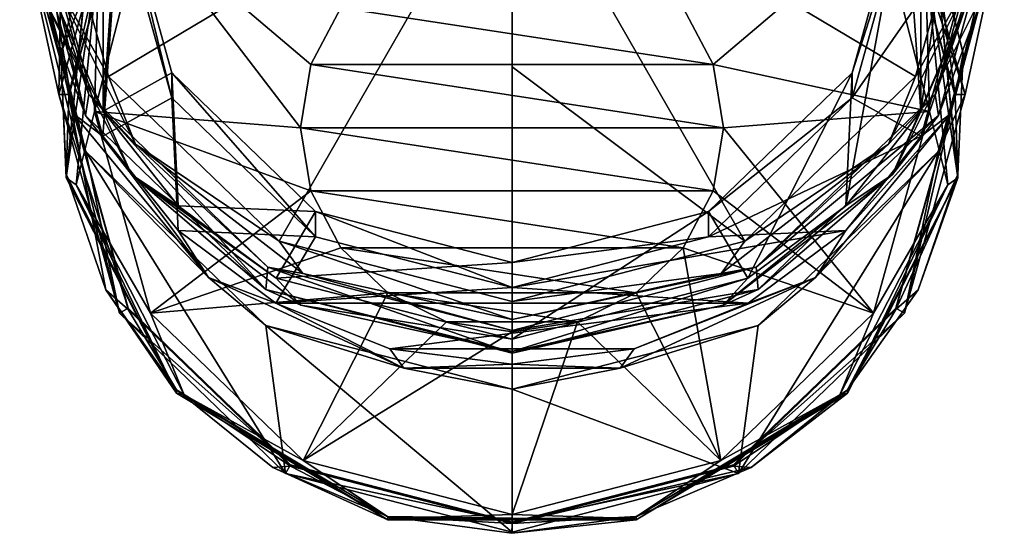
# Model space of a CAD drawing. Header units: metres. Extents: x -24 to 24, y -242 to 24.
# Tile 1 of 10: x -24 to 24, y -242 to -216. Entities that reach past the tile are written whole.
import ezdxf

# ---------------------------------------------------------------- set-up
doc = ezdxf.new("R2010")
doc.units = ezdxf.units.M
doc.layers.add('solid_10471032', color=7, linetype='CONTINUOUS')

msp = doc.modelspace()

# ---------------------------------------------------------------- linework, layer by layer
at = {"layer": 'solid_10471032'}
for points in [[(-20.301033, -220.914978, 212.693848), (-22.646275, -215.449936, 211.229492), (-20.301041, -198.254333, 206.621948)], [(-20.301033, -220.914978, 212.693848), (-20.301041, -198.254333, 206.621948), (-19.5, -209.584641, 209.657883)], [(20.301033, -198.254318, 206.621933), (20.301041, -220.914963, 212.693832), (19.5, -209.584641, 209.657883)], [(20.301033, -198.254318, 206.621933), (22.646275, -203.71936, 208.086288), (20.301041, -220.914963, 212.693832)], [(-22.178122, -201.189957, 201.304626), (-22.5, -220.077179, 170.499252), (-24.440844, -211.110626, 203.96286)], [(-22.178122, -201.189957, 201.304626), (-19.48559, -209.210541, 167.587555), (-22.5, -220.077179, 170.499252)], [(22.646275, -203.71936, 208.086288), (22.646278, -215.449921, 211.229477), (20.301041, -220.914963, 212.693832)], [(-23.134478, -208.020386, 215.495728), (-20.035055, -219.193481, 218.489563), (0, -207.25528, 218.351227)], [(-20.035055, -219.193481, 218.489563), (-11.567273, -227.372757, 220.681183), (0, -207.25528, 218.351227)], [(-11.567273, -227.372757, 220.681183), (0, -230.366592, 221.483383), (0, -207.25528, 218.351227)], [(0, -230.366592, 221.483383), (0, -218.711273, 220.652618), (0, -207.25528, 218.351227)], [(11.567245, -227.372772, 220.681183), (0, -207.25528, 218.351227), (0, -218.711273, 220.652618)], [(20.035034, -219.193512, 218.489563), (23.134478, -208.020416, 215.495743), (0, -207.25528, 218.351227)], [(11.567245, -227.372772, 220.681183), (20.035034, -219.193512, 218.489563), (0, -207.25528, 218.351227)], [(-23.319695, -213.291901, 216.387085), (-20.035055, -219.193481, 218.489563), (-23.134478, -208.020386, 215.495728)], [(23.319695, -213.291901, 216.387085), (23.134478, -208.020416, 215.495743), (20.035034, -219.193512, 218.489563)], [(-24.444849, -209.312286, 210.674362), (-21.169861, -221.11824, 213.837769), (-24.25523, -208.375839, 214.169235)], [(-21.169861, -221.11824, 213.837769), (-21.005663, -220.090179, 217.30809), (-24.25523, -208.375839, 214.169235)], [(-23.319695, -213.291901, 216.387085), (-24.25523, -208.375839, 214.169235), (-21.005663, -220.090179, 217.30809)], [(24.444849, -209.312286, 210.674362), (24.25523, -208.375839, 214.169235), (21.005659, -220.090195, 217.30809)], [(23.319695, -213.291901, 216.387085), (21.005659, -220.090195, 217.30809), (24.25523, -208.375839, 214.169235)], [(-22, -220.077179, 170.499252), (-22.5, -220.077179, 170.499252), (-19.48559, -209.210541, 167.587555)], [(-19.052576, -209.452026, 167.652252), (-22, -220.077179, 170.499252), (-19.48559, -209.210541, 167.587555)], [(19.052576, -209.452026, 167.652252), (19.48559, -209.210541, 167.587555), (22.5, -220.077179, 170.499252)], [(24.440844, -211.110626, 203.96286), (22.5, -220.077179, 170.499252), (19.48559, -209.210541, 167.587555)], [(-23.565561, -214.699402, 211.351028), (-21.169861, -221.11824, 213.837769), (-24.444849, -209.312286, 210.674362)], [(-19.05225, -209.51622, 167.410629), (-20.941534, -212.194199, 168.128204), (-22.395306, -218.04808, 169.696747)], [(-19.05225, -209.51622, 167.410629), (-22.395306, -218.04808, 169.696747), (-22, -220.141876, 170.257782)], [(-22, -220.141876, 170.257782), (-22, -220.077179, 170.499252), (-19.052576, -209.452026, 167.652252)], [(-19.05225, -209.51622, 167.410629), (-22, -220.141876, 170.257782), (-19.052576, -209.452026, 167.652252)], [(-20.301033, -220.914978, 212.693848), (-19.5, -209.584641, 209.657883), (-16.887377, -219.002563, 212.181412)], [(-19.5, -209.584641, 209.657883), (-19.5, -210.837326, 204.982803), (-16.887512, -220.255066, 207.506287)], [(-16.887377, -219.002563, 212.181412), (-19.5, -209.584641, 209.657883), (-16.887512, -220.255066, 207.506287)], [(16.570616, -225.606796, 213.951004), (16.887377, -219.002563, 212.181412), (19.5, -209.584641, 209.657883)], [(20.301041, -220.914963, 212.693832), (16.570616, -225.606796, 213.951004), (19.5, -209.584641, 209.657883)], [(16.887377, -219.002563, 212.181412), (19.5, -210.837326, 204.982803), (19.5, -209.584641, 209.657883)], [(19.05225, -209.51622, 167.410629), (19.052576, -209.452026, 167.652252), (22, -220.077179, 170.499252)], [(19.05225, -209.51622, 167.410629), (22, -220.077179, 170.499252), (22, -220.141876, 170.257782)], [(19.05225, -209.51622, 167.410629), (22, -220.141876, 170.257782), (20.94154, -212.194199, 168.128204)], [(22, -220.077179, 170.499252), (19.052576, -209.452026, 167.652252), (22.5, -220.077179, 170.499252)], [(21.169861, -221.11824, 213.837769), (24.444849, -209.312286, 210.674362), (21.005659, -220.090195, 217.30809)], [(23.565561, -214.699402, 211.351028), (24.444849, -209.312286, 210.674362), (21.169861, -221.11824, 213.837769)], [(-24.169031, -210.918335, 204.680511), (-24.440844, -211.110626, 203.96286), (-21.166393, -222.914642, 207.125732)], [(-24.440844, -211.110626, 203.96286), (-22.5, -220.077179, 170.499252), (-19.48559, -230.943802, 173.410965)], [(-21.166393, -222.914642, 207.125732), (-24.440844, -211.110626, 203.96286), (-19.48559, -230.943802, 173.410965)], [(-24.169031, -210.918335, 204.680511), (-21.775543, -221.047562, 207.394623), (-23.44241, -210.837326, 204.982803)], [(-24.169031, -210.918335, 204.680511), (-21.166393, -222.914642, 207.125732), (-21.775543, -221.047562, 207.394623)], [(-19.5, -210.837326, 204.982803), (-23.44241, -210.837326, 204.982803), (-20.308722, -222.14743, 208.013336)], [(-21.775543, -221.047562, 207.394623), (-20.308722, -222.14743, 208.013336), (-23.44241, -210.837326, 204.982803)], [(-16.887512, -220.255066, 207.506287), (-19.5, -210.837326, 204.982803), (-20.308722, -222.14743, 208.013336)], [(16.887377, -219.002563, 212.181412), (16.887512, -220.255066, 207.506287), (19.5, -210.837326, 204.982803)], [(16.887512, -220.255066, 207.506287), (20.308701, -222.147461, 208.013351), (23.44241, -210.837326, 204.982803)], [(16.887512, -220.255066, 207.506287), (23.44241, -210.837326, 204.982803), (19.5, -210.837326, 204.982803)], [(24.169031, -210.918335, 204.680511), (23.44241, -210.837326, 204.982803), (20.308701, -222.147461, 208.013351)], [(21.775543, -221.047562, 207.394623), (24.169031, -210.918335, 204.680511), (20.308701, -222.147461, 208.013351)], [(24.440844, -211.110626, 203.96286), (21.166393, -222.914642, 207.125732), (22.5, -220.077179, 170.499252)], [(21.775543, -221.047562, 207.394623), (21.166393, -222.914642, 207.125732), (24.440844, -211.110626, 203.96286)], [(21.775543, -221.047562, 207.394623), (24.440844, -211.110626, 203.96286), (24.169031, -210.918335, 204.680511)], [(-18.306067, -211.52626, 164.820526), (-10.5, -221.733612, 164.317337), (-20.730928, -220.924057, 167.338654)], [(-20.512196, -212.982437, 166.146301), (-18.306067, -211.52626, 164.820526), (-20.730928, -220.924057, 167.338654)], [(-18.306067, -211.52626, 164.820526), (-9.986082, -218.599457, 163.477539), (-10.5, -221.733612, 164.317337)], [(-18.306067, -211.52626, 164.820526), (-8.494348, -215.771774, 162.719864), (-9.986082, -218.599457, 163.477539)], [(18.306067, -211.52626, 164.820526), (9.986082, -218.599457, 163.477539), (8.494348, -215.771774, 162.719864)], [(18.306067, -211.52626, 164.820526), (20.730928, -220.924057, 167.338654), (9.986082, -218.599457, 163.477539)], [(20.512196, -212.982437, 166.146301), (20.730928, -220.924057, 167.338654), (18.306067, -211.52626, 164.820526)], [(-22.130846, -224.225983, 170.698502), (-22.395306, -218.04808, 169.696747), (-20.941534, -212.194199, 168.128204)], [(-20.941633, -212.357758, 167.518433), (-22.130846, -224.225983, 170.698502), (-20.941534, -212.194199, 168.128204)], [(-20.512196, -212.982437, 166.146301), (-22.130846, -224.225983, 170.698502), (-20.941633, -212.357758, 167.518433)], [(20.512196, -212.982437, 166.146301), (20.941633, -212.357758, 167.518433), (22.130846, -224.225983, 170.698502)], [(20.941633, -212.357758, 167.518433), (20.94154, -212.194199, 168.128204), (22.395308, -218.048096, 169.696747)], [(22, -220.141876, 170.257782), (22.395308, -218.048096, 169.696747), (20.94154, -212.194199, 168.128204)], [(20.941633, -212.357758, 167.518433), (22.395308, -218.048096, 169.696747), (22.130802, -224.062637, 171.308334)], [(22.130846, -224.225983, 170.698502), (20.941633, -212.357758, 167.518433), (22.130802, -224.062637, 171.308334)], [(-21.638931, -224.575653, 169.252686), (-22.130846, -224.225983, 170.698502), (-20.512196, -212.982437, 166.146301)], [(-21.638931, -224.575653, 169.252686), (-20.512196, -212.982437, 166.146301), (-20.730928, -220.924057, 167.338654)], [(20.512196, -212.982437, 166.146301), (22.130846, -224.225983, 170.698502), (21.638931, -224.575653, 169.252686)], [(20.512196, -212.982437, 166.146301), (21.638931, -224.575653, 169.252686), (20.730928, -220.924057, 167.338654)], [(-23.319695, -213.291901, 216.387085), (-18.700943, -222.55603, 218.8694), (-20.035055, -219.193481, 218.489563)], [(-23.319695, -213.291901, 216.387085), (-21.005663, -220.090179, 217.30809), (-18.700943, -222.55603, 218.8694)], [(18.700943, -222.55603, 218.8694), (23.319695, -213.291901, 216.387085), (20.035034, -219.193512, 218.489563)], [(18.700943, -222.55603, 218.8694), (21.005659, -220.090195, 217.30809), (23.319695, -213.291901, 216.387085)], [(-23.565561, -214.699402, 211.351028), (-22.646275, -215.449936, 211.229492), (-20.301033, -220.914978, 212.693848)], [(-23.565561, -214.699402, 211.351028), (-20.301033, -220.914978, 212.693848), (-18.898113, -224.061203, 213.859512)], [(-23.565561, -214.699402, 211.351028), (-18.898113, -224.061203, 213.859512), (-21.169861, -221.11824, 213.837769)], [(18.898113, -224.061203, 213.859512), (22.646278, -215.449921, 211.229477), (23.565561, -214.699402, 211.351028)], [(18.898113, -224.061203, 213.859512), (23.565561, -214.699402, 211.351028), (21.169861, -221.11824, 213.837769)], [(18.898113, -224.061203, 213.859512), (20.301041, -220.914963, 212.693832), (22.646278, -215.449921, 211.229477)], [(-9.986082, -218.599457, 163.477539), (-8.494348, -215.771774, 162.719864), (9.986082, -218.599457, 163.477539)], [(-8.494348, -215.771774, 162.719864), (8.494348, -215.771774, 162.719864), (9.986082, -218.599457, 163.477539)], [(-22.130846, -224.225983, 170.698502), (-22.130806, -224.062622, 171.308334), (-22.395306, -218.04808, 169.696747)], [(-22, -220.141876, 170.257782), (-22.395306, -218.04808, 169.696747), (-22.130806, -224.062622, 171.308334)], [(22, -220.141876, 170.257782), (22.130802, -224.062637, 171.308334), (22.395308, -218.048096, 169.696747)], [(-16.570606, -225.606796, 213.951004), (-20.301033, -220.914978, 212.693848), (-16.887377, -219.002563, 212.181412)], [(-16.887377, -219.002563, 212.181412), (-16.887512, -220.255066, 207.506287), (-9.749959, -227.149414, 209.353622)], [(-9.750152, -225.896606, 214.028671), (-16.887377, -219.002563, 212.181412), (-9.749959, -227.149414, 209.353622)], [(-16.570606, -225.606796, 213.951004), (-16.887377, -219.002563, 212.181412), (-9.750152, -225.896606, 214.028671)], [(-9.986082, -218.599457, 163.477539), (10.5, -221.733612, 164.317337), (-10.5, -221.733612, 164.317337)], [(-9.986082, -218.599457, 163.477539), (9.986082, -218.599457, 163.477539), (10.5, -221.733612, 164.317337)], [(11.567245, -227.372772, 220.681183), (0, -218.711273, 220.652618), (0, -230.366592, 221.483383)], [(16.887377, -219.002563, 212.181412), (9.750152, -225.896606, 214.028671), (16.887512, -220.255066, 207.506287)], [(11.709061, -229.205627, 214.915314), (9.750152, -225.896606, 214.028671), (16.887377, -219.002563, 212.181412)], [(9.986082, -218.599457, 163.477539), (20.730928, -220.924057, 167.338654), (10.5, -221.733612, 164.317337)], [(16.570616, -225.606796, 213.951004), (11.709061, -229.205627, 214.915314), (16.887377, -219.002563, 212.181412)], [(-18.700943, -222.55603, 218.8694), (-11.567273, -227.372757, 220.681183), (-20.035055, -219.193481, 218.489563)], [(18.700943, -222.55603, 218.8694), (20.035034, -219.193512, 218.489563), (11.567245, -227.372772, 220.681183)], [(-19.052576, -230.702316, 173.346252), (-19.48559, -230.943802, 173.410965), (-22.5, -220.077179, 170.499252)], [(-19.052576, -230.702316, 173.346252), (-22.5, -220.077179, 170.499252), (-22, -220.077179, 170.499252)], [(-22, -220.141876, 170.257782), (-22.130806, -224.062622, 171.308334), (-20.168329, -229.776337, 172.839325)], [(-19.05225, -230.767532, 173.104919), (-19.052576, -230.702316, 173.346252), (-22, -220.077179, 170.499252)], [(-22, -220.141876, 170.257782), (-19.05225, -230.767532, 173.104919), (-22, -220.077179, 170.499252)], [(-22, -220.141876, 170.257782), (-20.168329, -229.776337, 172.839325), (-19.05225, -230.767532, 173.104919)], [(-21.169861, -221.11824, 213.837769), (-12.222424, -229.760803, 216.153534), (-21.005663, -220.090179, 217.30809)], [(-12.222424, -229.760803, 216.153534), (-12.127683, -228.665695, 219.605881), (-21.005663, -220.090179, 217.30809)], [(-18.700943, -222.55603, 218.8694), (-21.005663, -220.090179, 217.30809), (-12.127683, -228.665695, 219.605881)], [(-16.887512, -220.255066, 207.506287), (-20.308722, -222.14743, 208.013336), (-16.58349, -226.841827, 209.271194)], [(-9.749959, -227.149414, 209.353622), (-16.887512, -220.255066, 207.506287), (-16.58349, -226.841827, 209.271194)], [(16.887512, -220.255066, 207.506287), (9.749959, -227.149414, 209.353622), (20.308701, -222.147461, 208.013351)], [(9.750152, -225.896606, 214.028671), (9.749959, -227.149414, 209.353622), (16.887512, -220.255066, 207.506287)], [(21.169861, -221.11824, 213.837769), (21.005659, -220.090195, 217.30809), (12.12768, -228.665695, 219.605881)], [(18.700943, -222.55603, 218.8694), (12.12768, -228.665695, 219.605881), (21.005659, -220.090195, 217.30809)], [(19.05225, -230.767532, 173.104919), (22, -220.141876, 170.257782), (19.052576, -230.702316, 173.346252)], [(19.05225, -230.767532, 173.104919), (22.130802, -224.062637, 171.308334), (22, -220.141876, 170.257782)], [(19.052576, -230.702316, 173.346252), (22, -220.077179, 170.499252), (19.48559, -230.943802, 173.410965)], [(22, -220.141876, 170.257782), (22, -220.077179, 170.499252), (19.052576, -230.702316, 173.346252)], [(22, -220.077179, 170.499252), (22.5, -220.077179, 170.499252), (19.48559, -230.943802, 173.410965)], [(21.166393, -222.914642, 207.125732), (19.48559, -230.943802, 173.410965), (22.5, -220.077179, 170.499252)], [(-21.638931, -224.575653, 169.252686), (-20.730928, -220.924057, 167.338654), (-17.953527, -230.936295, 170.021423)], [(-20.730928, -220.924057, 167.338654), (-10.5, -221.733612, 164.317337), (-9.986082, -224.867767, 165.15712)], [(-17.953527, -230.936295, 170.021423), (-20.730928, -220.924057, 167.338654), (-9.986082, -224.867767, 165.15712)], [(-18.898113, -224.061203, 213.859512), (-20.301033, -220.914978, 212.693848), (-16.570606, -225.606796, 213.951004)], [(17.953529, -230.936295, 170.021423), (10.5, -221.733612, 164.317337), (20.730928, -220.924057, 167.338654)], [(18.898113, -224.061203, 213.859512), (16.570616, -225.606796, 213.951004), (20.301041, -220.914963, 212.693832)], [(21.638931, -224.575653, 169.252686), (17.953529, -230.936295, 170.021423), (20.730928, -220.924057, 167.338654)], [(-21.775543, -221.047562, 207.394623), (-15.069144, -229.170578, 209.571182), (-20.308722, -222.14743, 208.013336)], [(-21.775543, -221.047562, 207.394623), (-21.166393, -222.914642, 207.125732), (-15.069144, -229.170578, 209.571182)], [(-18.898113, -224.061203, 213.859512), (-12.222424, -229.760803, 216.153534), (-21.169861, -221.11824, 213.837769)], [(12.222424, -229.760803, 216.153534), (21.169861, -221.11824, 213.837769), (12.12768, -228.665695, 219.605881)], [(18.898113, -224.061203, 213.859512), (21.169861, -221.11824, 213.837769), (12.222424, -229.760803, 216.153534)], [(15.069144, -229.170578, 209.571182), (21.775543, -221.047562, 207.394623), (16.583456, -226.841873, 209.27121)], [(15.069144, -229.170578, 209.571182), (21.166393, -222.914642, 207.125732), (21.775543, -221.047562, 207.394623)], [(21.775543, -221.047562, 207.394623), (20.308701, -222.147461, 208.013351), (16.583456, -226.841873, 209.27121)], [(-10.5, -221.733612, 164.317337), (10.5, -221.733612, 164.317337), (9.986082, -224.867767, 165.15712)], [(-10.5, -221.733612, 164.317337), (9.986082, -224.867767, 165.15712), (-9.986082, -224.867767, 165.15712)], [(17.953529, -230.936295, 170.021423), (9.986082, -224.867767, 165.15712), (10.5, -221.733612, 164.317337)], [(-15.069144, -229.170578, 209.571182), (-16.58349, -226.841827, 209.271194), (-20.308722, -222.14743, 208.013336)], [(9.749959, -227.149414, 209.353622), (16.583456, -226.841873, 209.27121), (20.308701, -222.147461, 208.013351)], [(-21.166393, -222.914642, 207.125732), (-19.48559, -230.943802, 173.410965), (-11.250048, -238.898758, 175.54248)], [(-12.220423, -231.555786, 209.441116), (-21.166393, -222.914642, 207.125732), (-11.250048, -238.898758, 175.54248)], [(-15.069144, -229.170578, 209.571182), (-21.166393, -222.914642, 207.125732), (-12.220423, -231.555786, 209.441116)], [(-18.700943, -222.55603, 218.8694), (-10.378241, -228.96701, 220.587219), (-11.567273, -227.372757, 220.681183)], [(-18.700943, -222.55603, 218.8694), (-12.127683, -228.665695, 219.605881), (-10.378241, -228.96701, 220.587219)], [(10.378241, -228.96701, 220.587219), (18.700943, -222.55603, 218.8694), (11.567245, -227.372772, 220.681183)], [(10.378241, -228.96701, 220.587219), (12.12768, -228.665695, 219.605881), (18.700943, -222.55603, 218.8694)], [(21.166393, -222.914642, 207.125732), (11.250048, -238.898758, 175.54248), (19.48559, -230.943802, 173.410965)], [(21.166393, -222.914642, 207.125732), (12.220423, -231.555786, 209.441116), (11.250048, -238.898758, 175.54248)], [(15.069144, -229.170578, 209.571182), (12.220423, -231.555786, 209.441116), (21.166393, -222.914642, 207.125732)], [(-22.130846, -224.225983, 170.698502), (-16.65864, -234.914078, 173.562378), (-22.130806, -224.062622, 171.308334)], [(-21.638931, -224.575653, 169.252686), (-16.65864, -234.914078, 173.562378), (-22.130846, -224.225983, 170.698502)], [(-16.65864, -234.914078, 173.562378), (-20.168329, -229.776337, 172.839325), (-22.130806, -224.062622, 171.308334)], [(-18.898113, -224.061203, 213.859512), (-16.570606, -225.606796, 213.951004), (-11.709051, -229.205627, 214.915314)], [(-18.898113, -224.061203, 213.859512), (-11.709051, -229.205627, 214.915314), (-10.487661, -230.53978, 215.595444)], [(-18.898113, -224.061203, 213.859512), (-10.487661, -230.53978, 215.595444), (-12.222424, -229.760803, 216.153534)], [(10.487661, -230.53978, 215.595444), (16.570616, -225.606796, 213.951004), (18.898113, -224.061203, 213.859512)], [(10.487661, -230.53978, 215.595444), (18.898113, -224.061203, 213.859512), (12.222424, -229.760803, 216.153534)], [(22.130846, -224.225983, 170.698502), (20.168322, -229.776352, 172.839325), (16.658459, -234.750839, 174.172241)], [(16.65864, -234.914078, 173.562378), (22.130846, -224.225983, 170.698502), (16.658459, -234.750839, 174.172241)], [(21.638931, -224.575653, 169.252686), (22.130846, -224.225983, 170.698502), (16.65864, -234.914078, 173.562378)], [(19.05225, -230.767532, 173.104919), (20.168322, -229.776352, 172.839325), (22.130802, -224.062637, 171.308334)], [(22.130846, -224.225983, 170.698502), (22.130802, -224.062637, 171.308334), (20.168322, -229.776352, 172.839325)], [(-16.274242, -235.00325, 172.046753), (-16.65864, -234.914078, 173.562378), (-21.638931, -224.575653, 169.252686)], [(-16.274242, -235.00325, 172.046753), (-21.638931, -224.575653, 169.252686), (-17.953527, -230.936295, 170.021423)], [(-17.953527, -230.936295, 170.021423), (-9.986082, -224.867767, 165.15712), (-8.494348, -227.69545, 165.914795)], [(-9.986082, -224.867767, 165.15712), (9.986082, -224.867767, 165.15712), (8.494348, -227.69545, 165.914795)], [(-9.986082, -224.867767, 165.15712), (8.494348, -227.69545, 165.914795), (-8.494348, -227.69545, 165.914795)], [(17.953529, -230.936295, 170.021423), (8.494348, -227.69545, 165.914795), (9.986082, -224.867767, 165.15712)], [(21.638931, -224.575653, 169.252686), (16.65864, -234.914078, 173.562378), (16.274242, -235.00325, 172.046753)], [(21.638931, -224.575653, 169.252686), (16.274242, -235.00325, 172.046753), (17.953529, -230.936295, 170.021423)], [(-11.709051, -229.205627, 214.915314), (-16.570606, -225.606796, 213.951004), (-9.750152, -225.896606, 214.028671)], [(10.487661, -230.53978, 215.595444), (11.709061, -229.205627, 214.915314), (16.570616, -225.606796, 213.951004)], [(-11.709051, -229.205627, 214.915314), (-9.750152, -225.896606, 214.028671), (0, -228.420197, 214.704865)], [(-9.750152, -225.896606, 214.028671), (-9.749959, -227.149414, 209.353622), (0, -229.672882, 210.029785)], [(0, -228.420197, 214.704865), (-9.750152, -225.896606, 214.028671), (0, -229.672882, 210.029785)], [(9.750152, -225.896606, 214.028671), (0, -228.420197, 214.704865), (9.749959, -227.149414, 209.353622)], [(0, -232.231964, 215.726212), (0, -228.420197, 214.704865), (9.750152, -225.896606, 214.028671)], [(11.709061, -229.205627, 214.915314), (0, -232.231964, 215.726212), (9.750152, -225.896606, 214.028671)], [(-9.749959, -227.149414, 209.353622), (-16.58349, -226.841827, 209.271194), (-11.72711, -230.444, 210.236404)], [(-15.069144, -229.170578, 209.571182), (-11.72711, -230.444, 210.236404), (-16.58349, -226.841827, 209.271194)], [(0, -229.672882, 210.029785), (11.727068, -230.444016, 210.236404), (16.583456, -226.841873, 209.27121)], [(9.749959, -227.149414, 209.353622), (0, -229.672882, 210.029785), (16.583456, -226.841873, 209.27121)], [(15.069144, -229.170578, 209.571182), (16.583456, -226.841873, 209.27121), (11.727068, -230.444016, 210.236404)], [(0, -229.672882, 210.029785), (-9.749959, -227.149414, 209.353622), (-11.72711, -230.444, 210.236404)], [(0, -228.420197, 214.704865), (0, -229.672882, 210.029785), (9.749959, -227.149414, 209.353622)], [(-17.953527, -230.936295, 170.021423), (-8.494348, -227.69545, 165.914795), (-6.171745, -229.938843, 166.515915)], [(0, -231.255066, 221.200302), (0, -230.366592, 221.483383), (-11.567273, -227.372757, 220.681183)], [(-10.378241, -228.96701, 220.587219), (0, -231.255066, 221.200302), (-11.567273, -227.372757, 220.681183)], [(-8.494348, -227.69545, 165.914795), (8.494348, -227.69545, 165.914795), (6.171745, -229.938843, 166.515915)], [(-8.494348, -227.69545, 165.914795), (6.171745, -229.938843, 166.515915), (-6.171745, -229.938843, 166.515915)], [(10.378241, -228.96701, 220.587219), (11.567245, -227.372772, 220.681183), (0, -230.366592, 221.483383)], [(10.365474, -238.265808, 171.985367), (6.171745, -229.938843, 166.515915), (8.494348, -227.69545, 165.914795)], [(17.953529, -230.936295, 170.021423), (10.365474, -238.265808, 171.985367), (8.494348, -227.69545, 165.914795)], [(-12.222424, -229.760803, 216.153534), (0, -232.924194, 217.00116), (-12.127683, -228.665695, 219.605881)], [(0, -232.924194, 217.00116), (0, -231.804596, 220.446945), (-12.127683, -228.665695, 219.605881)], [(-10.378241, -228.96701, 220.587219), (-12.127683, -228.665695, 219.605881), (0, -231.804596, 220.446945)], [(-11.709051, -229.205627, 214.915314), (0, -228.420197, 214.704865), (0, -232.231964, 215.726212)], [(12.222424, -229.760803, 216.153534), (12.12768, -228.665695, 219.605881), (0, -231.804596, 220.446945)], [(0, -231.255066, 221.200302), (0, -231.804596, 220.446945), (12.12768, -228.665695, 219.605881)], [(10.378241, -228.96701, 220.587219), (0, -231.255066, 221.200302), (12.12768, -228.665695, 219.605881)], [(-15.069144, -229.170578, 209.571182), (-5.378115, -233.678497, 210.779083), (-11.72711, -230.444, 210.236404)], [(-15.069144, -229.170578, 209.571182), (-12.220423, -231.555786, 209.441116), (-5.378115, -233.678497, 210.779083)], [(-10.487661, -230.53978, 215.595444), (-11.709051, -229.205627, 214.915314), (0, -232.231964, 215.726212)], [(-10.378241, -228.96701, 220.587219), (0, -231.804596, 220.446945), (0, -231.255066, 221.200302)], [(10.378241, -228.96701, 220.587219), (0, -230.366592, 221.483383), (0, -231.255066, 221.200302)], [(0, -232.851959, 216.214981), (0, -232.231964, 215.726212), (11.709061, -229.205627, 214.915314)], [(10.487661, -230.53978, 215.595444), (0, -232.851959, 216.214981), (11.709061, -229.205627, 214.915314)], [(5.378115, -233.678497, 210.779083), (15.069144, -229.170578, 209.571182), (6.070606, -232.708557, 210.843185)], [(5.378115, -233.678497, 210.779083), (12.220423, -231.555786, 209.441116), (15.069144, -229.170578, 209.571182)], [(15.069144, -229.170578, 209.571182), (11.727068, -230.444016, 210.236404), (6.070606, -232.708557, 210.843185)], [(-16.65864, -234.914078, 173.562378), (-16.658466, -234.750824, 174.172226), (-20.168329, -229.776337, 172.839325)], [(-19.05225, -230.767532, 173.104919), (-20.168329, -229.776337, 172.839325), (-16.658466, -234.750824, 174.172226)], [(0, -232.851959, 216.214981), (0, -232.924194, 217.00116), (-12.222424, -229.760803, 216.153534)], [(-10.487661, -230.53978, 215.595444), (0, -232.851959, 216.214981), (-12.222424, -229.760803, 216.153534)], [(0, -229.672882, 210.029785), (-11.72711, -230.444, 210.236404), (11.727068, -230.444016, 210.236404)], [(12.222424, -229.760803, 216.153534), (0, -231.804596, 220.446945), (0, -232.924194, 217.00116)], [(10.487661, -230.53978, 215.595444), (12.222424, -229.760803, 216.153534), (0, -232.924194, 217.00116)], [(19.05225, -230.767532, 173.104919), (16.658459, -234.750839, 174.172241), (20.168322, -229.776352, 172.839325)], [(-10.365481, -238.265808, 171.985367), (-17.953527, -230.936295, 170.021423), (-6.171745, -229.938843, 166.515915)], [(-10.365481, -238.265808, 171.985367), (-6.171745, -229.938843, 166.515915), (-3.244394, -231.379456, 166.901932)], [(-6.171745, -229.938843, 166.515915), (6.171745, -229.938843, 166.515915), (3.244394, -231.379456, 166.901932)], [(-6.171745, -229.938843, 166.515915), (3.244394, -231.379456, 166.901932), (-3.244394, -231.379456, 166.901932)], [(10.365474, -238.265808, 171.985367), (3.244394, -231.379456, 166.901932), (6.171745, -229.938843, 166.515915)], [(-19.052576, -230.702316, 173.346252), (-11.000047, -238.480499, 175.43042), (-19.48559, -230.943802, 173.410965)], [(-19.05225, -230.767532, 173.104919), (-11.000047, -238.480499, 175.43042), (-19.052576, -230.702316, 173.346252)], [(-11.72711, -230.444, 210.236404), (-6.070652, -232.708542, 210.843185), (11.727068, -230.444016, 210.236404)], [(-5.378115, -233.678497, 210.779083), (-6.070652, -232.708542, 210.843185), (-11.72711, -230.444, 210.236404)], [(-10.487661, -230.53978, 215.595444), (0, -232.231964, 215.726212), (0, -232.851959, 216.214981)], [(-6.070652, -232.708542, 210.843185), (6.070606, -232.708557, 210.843185), (11.727068, -230.444016, 210.236404)], [(10.487661, -230.53978, 215.595444), (0, -232.924194, 217.00116), (0, -232.851959, 216.214981)], [(11.000047, -238.480499, 175.43042), (19.052576, -230.702316, 173.346252), (19.48559, -230.943802, 173.410965)], [(19.05225, -230.767532, 173.104919), (19.052576, -230.702316, 173.346252), (11.000047, -238.480499, 175.43042)], [(-11.000047, -238.480499, 175.43042), (-11.250048, -238.898758, 175.54248), (-19.48559, -230.943802, 173.410965)], [(-19.05225, -230.767532, 173.104919), (-10.999543, -238.545425, 175.188995), (-11.000047, -238.480499, 175.43042)], [(-19.05225, -230.767532, 173.104919), (-16.658466, -234.750824, 174.172226), (-10.999543, -238.545425, 175.188995)], [(-16.274242, -235.00325, 172.046753), (-17.953527, -230.936295, 170.021423), (-10.365481, -238.265808, 171.985367)], [(16.274242, -235.00325, 172.046753), (10.365474, -238.265808, 171.985367), (17.953529, -230.936295, 170.021423)], [(10.999543, -238.545425, 175.188995), (19.05225, -230.767532, 173.104919), (11.000047, -238.480499, 175.43042)], [(10.999543, -238.545425, 175.188995), (16.658459, -234.750839, 174.172241), (19.05225, -230.767532, 173.104919)], [(11.000047, -238.480499, 175.43042), (19.48559, -230.943802, 173.410965), (11.250048, -238.898758, 175.54248)], [(-12.220423, -231.555786, 209.441116), (-11.250048, -238.898758, 175.54248), (0, -241.810501, 176.322678)], [(0, -234.718674, 210.288605), (-12.220423, -231.555786, 209.441116), (0, -241.810501, 176.322678)], [(-5.378115, -233.678497, 210.779083), (-12.220423, -231.555786, 209.441116), (0, -234.718674, 210.288605)], [(-10.365481, -238.265808, 171.985367), (-3.244394, -231.379456, 166.901932), (0, -231.875839, 167.034927)], [(-3.244394, -231.379456, 166.901932), (3.244394, -231.379456, 166.901932), (0, -231.875839, 167.034927)], [(0.000008, -240.948593, 172.704224), (0, -231.875839, 167.034927), (3.244394, -231.379456, 166.901932)], [(12.220423, -231.555786, 209.441116), (0, -234.718674, 210.288605), (11.250048, -238.898758, 175.54248)], [(5.378115, -233.678497, 210.779083), (0, -234.718674, 210.288605), (12.220423, -231.555786, 209.441116)], [(10.365474, -238.265808, 171.985367), (0.000008, -240.948593, 172.704224), (3.244394, -231.379456, 166.901932)], [(0.000008, -240.948593, 172.704224), (-10.365481, -238.265808, 171.985367), (0, -231.875839, 167.034927)], [(-6.070652, -232.708542, 210.843185), (-0.000024, -233.480957, 211.050156), (6.070606, -232.708557, 210.843185)], [(-5.378115, -233.678497, 210.779083), (-0.000024, -233.480957, 211.050156), (-6.070652, -232.708542, 210.843185)], [(5.378115, -233.678497, 210.779083), (6.070606, -232.708557, 210.843185), (-0.000024, -233.480957, 211.050156)], [(-5.378115, -233.678497, 210.779083), (5.378115, -233.678497, 210.779083), (-0.000024, -233.480957, 211.050156)], [(-5.378115, -233.678497, 210.779083), (0, -234.718674, 210.288605), (5.378115, -233.678497, 210.779083)], [(-16.65864, -234.914078, 173.562378), (-6.172156, -241.204895, 175.248001), (-16.658466, -234.750824, 174.172226)], [(-16.274242, -235.00325, 172.046753), (-6.172156, -241.204895, 175.248001), (-16.65864, -234.914078, 173.562378)], [(-6.172156, -241.204895, 175.248001), (-11.87056, -238.604431, 175.204803), (-16.658466, -234.750824, 174.172226)], [(-10.999543, -238.545425, 175.188995), (-16.658466, -234.750824, 174.172226), (-11.87056, -238.604431, 175.204803)], [(-6.027471, -241.1371, 173.690308), (-6.172156, -241.204895, 175.248001), (-16.274242, -235.00325, 172.046753)], [(-6.027471, -241.1371, 173.690308), (-16.274242, -235.00325, 172.046753), (-10.365481, -238.265808, 171.985367)], [(0, -234.718674, 210.288605), (0, -241.810501, 176.322678), (11.250048, -238.898758, 175.54248)], [(16.274242, -235.00325, 172.046753), (6.172156, -241.204895, 175.248001), (6.027471, -241.1371, 173.690308)], [(16.274242, -235.00325, 172.046753), (6.027471, -241.1371, 173.690308), (10.365474, -238.265808, 171.985367)], [(16.65864, -234.914078, 173.562378), (11.870544, -238.604446, 175.204803), (6.171975, -241.041534, 175.857819)], [(6.172156, -241.204895, 175.248001), (16.65864, -234.914078, 173.562378), (6.171975, -241.041534, 175.857819)], [(16.274242, -235.00325, 172.046753), (16.65864, -234.914078, 173.562378), (6.172156, -241.204895, 175.248001)], [(10.999543, -238.545425, 175.188995), (11.870544, -238.604446, 175.204803), (16.658459, -234.750839, 174.172241)], [(16.65864, -234.914078, 173.562378), (16.658459, -234.750839, 174.172241), (11.870544, -238.604446, 175.204803)], [(-10.999543, -238.545425, 175.188995), (-11.87056, -238.604431, 175.204803), (-6.171984, -241.041534, 175.857819)], [(-11.000047, -238.480499, 175.43042), (0, -241.32753, 176.193268), (-11.250048, -238.898758, 175.54248)], [(0, -241.392181, 175.951782), (0, -241.32753, 176.193268), (-11.000047, -238.480499, 175.43042)], [(-10.999543, -238.545425, 175.188995), (0, -241.392181, 175.951782), (-11.000047, -238.480499, 175.43042)], [(-10.999543, -238.545425, 175.188995), (-6.171984, -241.041534, 175.857819), (0, -241.392181, 175.951782)], [(-6.027471, -241.1371, 173.690308), (-10.365481, -238.265808, 171.985367), (0.000008, -240.948593, 172.704224)], [(0, -241.32753, 176.193268), (11.000047, -238.480499, 175.43042), (11.250048, -238.898758, 175.54248)], [(10.999543, -238.545425, 175.188995), (11.000047, -238.480499, 175.43042), (0, -241.32753, 176.193268)], [(0, -241.392181, 175.951782), (10.999543, -238.545425, 175.188995), (0, -241.32753, 176.193268)], [(0, -241.392181, 175.951782), (11.870544, -238.604446, 175.204803), (10.999543, -238.545425, 175.188995)], [(6.027471, -241.1371, 173.690308), (0.000008, -240.948593, 172.704224), (10.365474, -238.265808, 171.985367)], [(-6.172156, -241.204895, 175.248001), (-6.171984, -241.041534, 175.857819), (-11.87056, -238.604431, 175.204803)], [(0, -241.32753, 176.193268), (0, -241.810501, 176.322678), (-11.250048, -238.898758, 175.54248)], [(0, -241.392181, 175.951782), (6.171975, -241.041534, 175.857819), (11.870544, -238.604446, 175.204803)], [(0, -241.32753, 176.193268), (11.250048, -238.898758, 175.54248), (0, -241.810501, 176.322678)], [(6.027471, -241.1371, 173.690308), (-6.027471, -241.1371, 173.690308), (0.000008, -240.948593, 172.704224)], [(-6.172156, -241.204895, 175.248001), (6.172156, -241.204895, 175.248001), (-6.171984, -241.041534, 175.857819)], [(6.027471, -241.1371, 173.690308), (6.172156, -241.204895, 175.248001), (-6.172156, -241.204895, 175.248001)], [(6.027471, -241.1371, 173.690308), (-6.172156, -241.204895, 175.248001), (-6.027471, -241.1371, 173.690308)], [(6.172156, -241.204895, 175.248001), (-0.000009, -241.875214, 176.081207), (-6.171984, -241.041534, 175.857819)], [(0, -241.392181, 175.951782), (-6.171984, -241.041534, 175.857819), (-0.000009, -241.875214, 176.081207)], [(6.172156, -241.204895, 175.248001), (6.171975, -241.041534, 175.857819), (-0.000009, -241.875214, 176.081207)], [(0, -241.392181, 175.951782), (-0.000009, -241.875214, 176.081207), (6.171975, -241.041534, 175.857819)]]:
    msp.add_3dface(points, dxfattribs=at)

doc.saveas('drawing.dxf')
